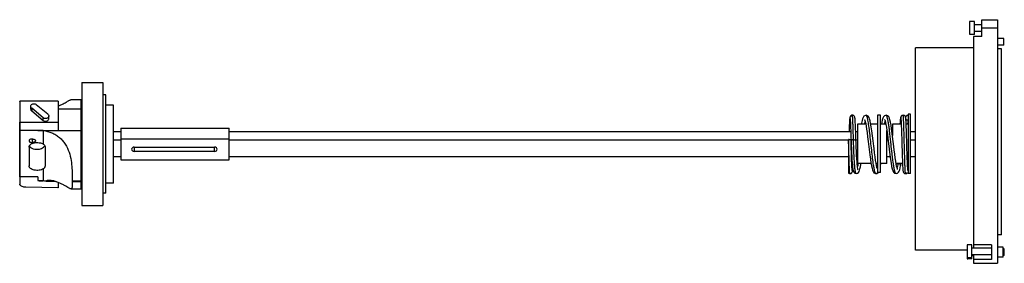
# Model space of a CAD drawing. Header units: millimetres. Extents: x 86 to 685, y 462 to 610.
import ezdxf

# ---------------------------------------------------------------- set-up
doc = ezdxf.new("R2010")
doc.units = ezdxf.units.MM
doc.header["$LTSCALE"] = 69.865664
doc.layers.get('0').update_dxf_attribs({"linetype": 'CONTINUOUS'})

msp = doc.modelspace()

# ---------------------------------------------------------------- linework, layer by layer
at = {"color": 7, "linetype": 'Continuous'}
for p, q in [((664.04, 608.86), (664.54, 608.86)), ((664.04, 608.86), (664.04, 601.11)), ((664.54, 608.85), (664.04, 608.85)), ((667.04, 608.91), (664.54, 608.91)), ((664.54, 608.91), (664.54, 608.86)), ((667.04, 601.06), (667.04, 608.9)), ((671.54, 606.86), (667.04, 606.86)), ((671.54, 609.95), (681.04, 609.95)), ((671.54, 599.73), (671.54, 609.95)), ((671.54, 609.85), (681.04, 609.85)), ((681.04, 609.95), (681.04, 461.85)), ((664.04, 601.11), (664.54, 601.11)), ((664.54, 601.11), (664.04, 601.11)), ((664.54, 601.11), (664.54, 601.06)), ((667.04, 601.06), (664.54, 601.06)), ((671.54, 599.73), (666.54, 599.73)), ((666.54, 599.73), (666.54, 471.07)), ((671.54, 602.86), (667.04, 602.86)), ((671.54, 605.1), (681.04, 605.1)), ((685.04, 598.56), (681.04, 598.56)), ((685.04, 594.56), (681.04, 594.56)), ((685.04, 594.56), (685.04, 598.56)), ((666.54, 592.86), (631.14, 592.86)), ((631.14, 469.86), (631.14, 592.86)), ((683.54, 592.18), (681.04, 592.18)), ((683.54, 479.07), (683.54, 592.18)), ((123.54, 571.78), (123.54, 496.93)), ((123.54, 571.78), (136.24, 571.78)), ((136.24, 571.78), (136.24, 496.93)), ((138.24, 564.21), (136.24, 564.21)), ((138.24, 504.51), (138.24, 564.21)), ((85.72, 560.25), (85.72, 509.91)), ((109.12, 560.33), (85.82, 560.33)), ((95.84, 558.4), (102.84, 552.64)), ((109.12, 560.33), (109.12, 542.61)), ((123.14, 561.25), (116.95, 561.25)), ((123.14, 507.03), (123.14, 561.25)), ((123.54, 559.7), (123.14, 559.7)), ((142.74, 558.08), (138.24, 558.08)), ((142.74, 510.64), (142.74, 558.08)), ((92.42, 555.65), (92.42, 557.24)), ((93.01, 556.07), (93.01, 554.49)), ((100.01, 550.3), (93.01, 556.07)), ((93.01, 554.49), (100.01, 548.72)), ((123.14, 555.48), (109.12, 555.48)), ((601.06, 551.86), (601.06, 551.86)), ((609.94, 551.96), (607.94, 551.96)), ((607.94, 551.96), (607.94, 516.96)), ((609.94, 516.96), (609.94, 551.96)), ((613.26, 551.86), (613.26, 551.86)), ((623.63, 551.86), (623.64, 551.86)), ((623.64, 551.86), (623.67, 551.86)), ((623.64, 551.86), (623.64, 551.86)), ((623.64, 551.85), (623.64, 551.86)), ((628.14, 552.46), (626.64, 552.46)), ((626.64, 552.46), (626.64, 516.46)), ((628.14, 516.46), (628.14, 552.46)), ((85.82, 514.42), (85.82, 547.48)), ((109.12, 547.48), (85.82, 547.48)), ((100.01, 548.72), (100.01, 550.3)), ((103.42, 549.88), (103.42, 551.47)), ((600.91, 546.46), (595.84, 546.46)), ((595.84, 546.46), (595.84, 522.46)), ((607.94, 546.46), (603.94, 546.46)), ((613.11, 546.46), (609.94, 546.46)), ((612.9, 547.51), (613.16, 546.22)), ((622.48, 546.46), (617.14, 546.46)), ((617.14, 546.46), (617.14, 539.55)), ((626.64, 546.46), (625.48, 546.46)), ((88.48, 542.61), (85.82, 542.61)), ((96.66, 542.61), (88.48, 542.61)), ((96.66, 542.61), (109.12, 542.61)), ((100.08, 542.6), (123.14, 542.61)), ((100.08, 542.6), (100.08, 534.27)), ((142.74, 542.06), (147.34, 542.06)), ((147.34, 544.07), (147.34, 524.78)), ((147.34, 544.07), (213.34, 544.07)), ((213.34, 524.78), (213.34, 544.07)), ((213.34, 542.06), (591.74, 542.06)), ((594.74, 542.06), (595.84, 542.06)), ((613.74, 522.46), (613.74, 542.56)), ((616.81, 542.06), (617.14, 542.06)), ((628.14, 542.06), (631.14, 542.06)), ((93.35, 537.43), (93.35, 535.22)), ((142.74, 536.94), (147.34, 536.94)), ((147.34, 537.58), (213.34, 537.58)), ((213.34, 536.94), (590.4, 536.94)), ((590.56, 531.4), (590.4, 537.03)), ((590.4, 537.03), (590.4, 516.61)), ((591.55, 536.94), (591.9, 536.94)), ((594.9, 536.94), (595.84, 536.94)), ((613.74, 536.94), (614.47, 536.94)), ((618.2, 530.84), (617.76, 534.53)), ((628.14, 536.94), (631.14, 536.94)), ((91.4, 532.48), (91.4, 521.15)), ((101.19, 532.4), (101.19, 532.33)), ((155.39, 532.52), (155.39, 529.84)), ((155.39, 532.52), (204.39, 532.52)), ((204.39, 529.84), (155.39, 529.84)), ((204.39, 529.84), (204.39, 532.52)), ((590.56, 531.41), (590.54, 531.99)), ((142.74, 526.85), (147.34, 526.85)), ((147.34, 524.78), (213.34, 524.78)), ((213.34, 526.85), (590.4, 526.85)), ((592.2, 526.85), (592.32, 526.85)), ((595.32, 526.85), (595.84, 526.85)), ((595.6, 526.85), (595.41, 525.48)), ((604.16, 522.46), (595.84, 522.46)), ((597.89, 522.01), (597.89, 522.01)), ((607.94, 522.46), (607.18, 522.46)), ((613.74, 522.46), (609.94, 522.46)), ((609.94, 521.21), (610.16, 522.42)), ((613.74, 526.85), (615.71, 526.85)), ((623.28, 522.46), (619.38, 522.46)), ((622.13, 521.1), (622.36, 522.46)), ((626.64, 522.46), (626.28, 522.46)), ((628.14, 526.85), (631.14, 526.85)), ((100.08, 519.31), (100.08, 512.04)), ((595.12, 516.36), (595.12, 516.36)), ((595.12, 516.36), (595.12, 516.36)), ((595.12, 516.36), (595.12, 516.36)), ((607.16, 516.36), (607.16, 516.36)), ((609.94, 516.96), (607.94, 516.96)), ((619.36, 516.36), (619.36, 516.36)), ((619.36, 516.36), (619.36, 516.36)), ((619.36, 516.36), (619.36, 516.36)), ((622.13, 521.1), (622.13, 521.11)), ((625.14, 516.36), (625.83, 516.52)), ((625.83, 516.52), (626.37, 516.98)), ((628.14, 516.46), (626.64, 516.46)), ((85.82, 514.41), (85.82, 509.62)), ((96.66, 514.41), (85.82, 514.41)), ((96.66, 514.41), (96.66, 512.1)), ((100.08, 512.04), (99.96, 512.04)), ((100.08, 512.04), (99.96, 512.04)), ((99.96, 511.99), (99.96, 512.02)), ((101.8, 511.73), (107.34, 511.65)), ((106.73, 511.85), (101.9, 511.85)), ((109.12, 510.98), (109.12, 507.76)), ((117.69, 511.8), (117.69, 511.68)), ((123.14, 511.8), (117.69, 511.8)), ((117.69, 511.68), (123.14, 511.68)), ((142.74, 510.64), (138.24, 510.64)), ((108.84, 507.77), (89.51, 508.06)), ((108.84, 507.77), (108.84, 507.76)), ((109.12, 507.76), (108.84, 507.76)), ((117.01, 507.03), (123.14, 507.03)), ((123.54, 509.01), (123.14, 509.01)), ((138.24, 504.51), (136.24, 504.51)), ((123.54, 496.93), (136.24, 496.93)), ((683.54, 479.07), (681.04, 479.07)), ((662.54, 469.86), (631.14, 469.86)), ((665.54, 472.99), (662.54, 472.99)), ((662.54, 472.99), (662.54, 464.53)), ((665.54, 464.47), (665.54, 472.99)), ((677.54, 471.07), (665.54, 471.07)), ((677.54, 473.14), (666.54, 473.14)), ((677.54, 473.14), (677.54, 464.07)), ((684.54, 471.71), (681.04, 471.71)), ((684.54, 465.51), (684.54, 471.71)), ((685.24, 470.67), (684.54, 470.67)), ((685.24, 466.55), (685.24, 470.67)), ((663.04, 465.2), (662.54, 465.2)), ((662.54, 465.19), (663.04, 465.19)), ((663.04, 464.53), (662.54, 464.53)), ((662.54, 464.52), (663.04, 464.52)), ((663.04, 465.2), (663.04, 465.14)), ((665.54, 465.14), (663.04, 465.14)), ((663.04, 464.53), (663.04, 464.47)), ((665.54, 464.47), (663.04, 464.47)), ((677.54, 467.07), (665.54, 467.07)), ((666.54, 466.4), (665.54, 466.4)), ((666.54, 467.07), (666.54, 461.85)), ((677.54, 464.07), (666.54, 464.07)), ((666.54, 461.85), (681.04, 461.85)), ((684.54, 465.51), (681.04, 465.51)), ((685.24, 466.55), (684.54, 466.55))]:
    msp.add_line(p, q, dxfattribs=at)
for points in [[(592.73, 551.86), (592.41, 551.82), (591.73, 551.48), (591.36, 550.99), (591.23, 550.66), (591.18, 550.41), (591.14, 550.14), (591.1, 549.84), (591.07, 549.46), (591.03, 548.99), (591, 548.42), (590.96, 547.73), (590.92, 546.91), (590.87, 545.96), (590.83, 544.86), (590.78, 543.62), (590.73, 542.25), (590.73, 542.06)], [(594.9, 536.79), (594.88, 537.5), (594.83, 539.08), (594.79, 540.57), (594.74, 541.97), (594.7, 543.25), (594.65, 544.44), (594.61, 545.5), (594.57, 546.46), (594.53, 547.3), (594.49, 548.03), (594.47, 548.36), (594.44, 548.93), (594.4, 549.42), (594.36, 549.81), (594.33, 550.14), (594.28, 550.41), (594.22, 550.68), (594.08, 551.04), (593.71, 551.5), (593.06, 551.82), (592.73, 551.86)], [(601.06, 551.86), (600.65, 551.81), (599.75, 551.28), (599.26, 550.55), (598.91, 549.69), (598.61, 548.58), (598.3, 547.15), (598.18, 546.46)], [(607.4, 521.25), (607.14, 522.66), (606.85, 524.43), (606.55, 526.52), (606.24, 528.92), (605.91, 531.62), (605.73, 533.08), (605.36, 536.22), (604.96, 539.43), (604.57, 542.39), (604.2, 544.91), (603.86, 546.93), (603.54, 548.48), (603.22, 549.64), (602.88, 550.52), (602.4, 551.24), (601.51, 551.79), (601.06, 551.86)], [(613.26, 551.86), (612.33, 551.59), (611.64, 550.88), (611.24, 550.05), (610.91, 548.97), (610.58, 547.57), (610.38, 546.46)], [(617.76, 534.53), (617.41, 537.41), (616.99, 540.79), (616.61, 543.54), (616.27, 545.77), (615.93, 547.57), (615.61, 548.99), (615.27, 550.07), (614.87, 550.89), (614.19, 551.58), (613.26, 551.86)], [(623.63, 551.86), (622.94, 551.68), (622.42, 551.24), (622.2, 550.84), (622.12, 550.57), (622.06, 550.32), (622.02, 550.04), (621.97, 549.71), (621.92, 549.3), (621.87, 548.83), (621.82, 548.27), (621.76, 547.63), (621.69, 546.91), (621.66, 546.46)], [(625.99, 530.77), (625.92, 533.26), (625.87, 535.03), (625.81, 536.83), (625.76, 538.59), (625.71, 540.27), (625.66, 541.82), (625.61, 543.25), (625.56, 544.53), (625.52, 545.66), (625.47, 546.65), (625.43, 547.5), (625.39, 548.21), (625.36, 548.8), (625.32, 549.29), (625.29, 549.7), (625.25, 550.02), (625.21, 550.3), (625.17, 550.54), (625.09, 550.81), (624.86, 551.24), (624.33, 551.69), (623.67, 551.86)], [(626.61, 551.86), (625.95, 551.69), (625.42, 551.23), (625.19, 550.81), (625.14, 550.63)], [(591.33, 549.88), (591.34, 549.85), (591.36, 549.7), (591.39, 549.47), (591.41, 549.15), (591.44, 548.74), (591.48, 548.24), (591.51, 547.64), (591.55, 546.94), (591.59, 546.11), (591.63, 545.15), (591.67, 544.05), (591.71, 542.82), (591.76, 541.46), (591.81, 539.98), (591.86, 538.38), (591.9, 536.79)], [(600.17, 549.26), (600.2, 549.21), (600.37, 548.77), (600.6, 547.96), (600.85, 546.8), (601.12, 545.3), (601.41, 543.45), (601.72, 541.3), (602.04, 538.84), (602.38, 535.99), (602.98, 531)], [(612.37, 549.26), (612.47, 549.06), (612.66, 548.46), (612.9, 547.51)], [(613.16, 546.22), (613.44, 544.59), (613.73, 542.64), (614.04, 540.37), (614.37, 537.76), (614.73, 534.75), (615.16, 531.18), (615.59, 527.73), (615.97, 524.93), (616.32, 522.65), (616.65, 520.79), (616.98, 519.32), (617.33, 518.2), (617.73, 517.35), (618.42, 516.64), (619.36, 516.36)], [(622.24, 549.88), (622.25, 549.84), (622.27, 549.69), (622.3, 549.46), (622.33, 549.14), (622.36, 548.73), (622.39, 548.21), (622.43, 547.59), (622.46, 546.85), (622.5, 545.98), (622.54, 544.98), (622.59, 543.86), (622.63, 542.61), (622.68, 541.22), (622.73, 539.7), (622.78, 538.03), (622.83, 536.26)], [(591.9, 536.79), (591.99, 534.07), (592.1, 531.41), (592.21, 528.94), (592.33, 526.69), (592.46, 524.68), (592.6, 522.91), (592.74, 521.39), (592.9, 520.11), (593.06, 519.09), (593.23, 518.29), (593.43, 517.66), (593.73, 517.1), (594.31, 516.57), (595.12, 516.36)], [(592.63, 518.33), (592.62, 518.38), (592.6, 518.53), (592.58, 518.78), (592.55, 519.12), (592.51, 519.55), (592.48, 520.09), (592.44, 520.74), (592.43, 521.11), (592.39, 521.95), (592.35, 522.91), (592.3, 524.01), (592.26, 525.24), (592.21, 526.59), (592.16, 528.07), (592.11, 529.66), (592.06, 531.36), (592.01, 533.14), (591.96, 534.99), (591.9, 536.79)], [(595.41, 525.37), (595.28, 527.49), (595.16, 529.89), (595.05, 532.54), (594.95, 535.39), (594.9, 536.79)], [(622.83, 536.26), (622.94, 532.63), (622.99, 530.88), (623.04, 529.23), (623.09, 527.68), (623.14, 526.24), (623.18, 524.91), (623.23, 523.71), (623.27, 522.63), (623.31, 521.67), (623.35, 520.82), (623.39, 520.1), (623.43, 519.49), (623.46, 518.98), (623.5, 518.56), (623.53, 518.22), (623.57, 517.94), (623.61, 517.69), (623.69, 517.41), (623.91, 516.99), (624.45, 516.53), (625.14, 516.36)], [(602.98, 531), (603.38, 527.81), (603.74, 525.14), (604.07, 522.94), (604.39, 521.12), (604.7, 519.67), (605.01, 518.53), (605.36, 517.66), (605.85, 516.93), (606.76, 516.41), (607.16, 516.36)], [(620.24, 518.96), (620.14, 519.2), (619.93, 519.85), (619.68, 520.86), (619.42, 522.19), (619.14, 523.87), (618.84, 525.89), (618.53, 528.21), (618.2, 530.84)], [(626.54, 518.33), (626.54, 518.37), (626.51, 518.52), (626.49, 518.76), (626.46, 519.08), (626.43, 519.49), (626.4, 520), (626.36, 520.61), (626.33, 521.32), (626.29, 522.14), (626.25, 523.07), (626.21, 524.11), (626.17, 525.24), (626.13, 526.48), (626.08, 527.81), (626.04, 529.23), (625.99, 530.77)], [(595.12, 516.36), (595.94, 516.58), (596.54, 517.13), (596.86, 517.71), (597.1, 518.38), (597.35, 519.28), (597.61, 520.5), (597.89, 522.01)], [(595.69, 521.98), (595.55, 523.53), (595.41, 525.37)], [(596.21, 518.77), (596.21, 518.77), (596.15, 518.94), (596.03, 519.44), (595.9, 520.23), (595.76, 521.32), (595.69, 521.98)], [(590.4, 516.61), (590.91, 516.39), (591.23, 516.36)], [(591.23, 516.36), (591.93, 516.53), (592.44, 516.95), (592.68, 517.39), (592.76, 517.69), (592.81, 517.95), (592.85, 518.25), (592.88, 518.62), (592.92, 519.07), (592.96, 519.6), (592.96, 519.68)], [(607.16, 516.36), (607.61, 516.42), (608.48, 516.96)], [(607.94, 519.2), (607.86, 519.41), (607.64, 520.16), (607.4, 521.25)], [(619.36, 516.36), (620.27, 516.61), (620.9, 517.22), (621.28, 517.91), (621.57, 518.74), (621.85, 519.81), (622.13, 521.11)]]:
    msp.add_lwpolyline(points, dxfattribs=at)
for centre, radius, start, end in [((623.64, 550.36), 1.5, 90.64346, 198.74688), ((96.53, 101.95), 440.66, 89.53738, 89.9824), ((721.16, 527.32), 619.97, 179.53668, 179.98383), ((707.47, 527.49), 606.28, 179.99956, 180.61469), ((596.31, 521.56), 1.68, 110.95827, 115.7309), ((596.35, 521.44), 1.81, 106.88529, 110.97113), ((553.49, 531.4), 43.67, 347.92547, 348.04283), ((88.13, -41.49), 553.65, 88.77573, 89.11703)]:
    msp.add_arc(centre, radius, start, end, dxfattribs=at)
for centre, major_axis, ratio, start_param, end_param in [((97.8, 495.72), (19.89, -0.94), 0.823538, 1.407099, 1.500793), ((97.8, 631.5), (0, 122.28), 0.16276, -2.939099, -2.934118)]:
    msp.add_ellipse(centre, major_axis=major_axis, ratio=ratio, start_param=start_param, end_param=end_param, dxfattribs=at)
for points, knots in [([(85.72, 560.25), (85.72, 560.27), (85.74, 560.32), (85.79, 560.33), (85.82, 560.33)], [0, 0, 0, 0, 0.466223, 1, 1, 1, 1]), ([(92.42, 557.24), (92.42, 557.46), (92.53, 557.91), (92.99, 558.45), (93.65, 558.81), (94.16, 558.89), (94.42, 558.89)], [0, 0, 0, 0, 0.227387, 0.468624, 0.72818, 1, 1, 1, 1]), ([(94.42, 558.89), (94.68, 558.89), (95.19, 558.81), (95.65, 558.56), (95.84, 558.4)], [0, 0, 0, 0, 0.511498, 1, 1, 1, 1]), ([(109.16, 557.52), (110.19, 557.91), (111.62, 558.55), (113.37, 559.46), (114.42, 560.04), (115.28, 560.54), (115.97, 560.92), (116.5, 561.17), (116.82, 561.25), (116.95, 561.25)], [0, 0, 0, 0, 0.381017, 0.542735, 0.681754, 0.796577, 0.886865, 0.95363, 1, 1, 1, 1]), ([(93.01, 556.07), (92.83, 556.22), (92.53, 556.57), (92.42, 557.02), (92.42, 557.24)], [0, 0, 0, 0, 0.514822, 1, 1, 1, 1]), ([(92.42, 555.65), (92.42, 555.44), (92.53, 554.99), (92.83, 554.63), (93.01, 554.49)], [0, 0, 0, 0, 0.485178, 1, 1, 1, 1]), ([(102.84, 552.64), (103.01, 552.49), (103.31, 552.14), (103.42, 551.69), (103.42, 551.47)], [0, 0, 0, 0, 0.514822, 1, 1, 1, 1]), ([(593.4, 537.03), (593.38, 538.04), (593.32, 539.99), (593.24, 542.79), (593.17, 544.97), (593.11, 546.57), (593.07, 547.62), (593.03, 548.57), (592.99, 549.41), (592.95, 550.13), (592.9, 550.73), (592.87, 551.15), (592.84, 551.42), (592.82, 551.57), (592.8, 551.69), (592.78, 551.78), (592.76, 551.83), (592.74, 551.86), (592.73, 551.86)], [0, 0, 0, 0, 0.203051, 0.39376, 0.56629, 0.644101, 0.715412, 0.779637, 0.836351, 0.885161, 0.925674, 0.957507, 0.970091, 0.980442, 0.98856, 0.994456, 0.998177, 1, 1, 1, 1]), ([(607.16, 516.36), (607.12, 516.36), (607.05, 516.38), (606.96, 516.45), (606.86, 516.56), (606.72, 516.78), (606.56, 517.17), (606.37, 517.76), (606.19, 518.51), (606, 519.4), (605.81, 520.44), (605.47, 522.56), (605.02, 525.98), (604.47, 530.75), (603.93, 535.8), (603.38, 540.71), (602.91, 544.51), (602.51, 547.17), (602.27, 548.56), (602.07, 549.52), (601.93, 550.12), (601.79, 550.64), (601.65, 551.07), (601.52, 551.36), (601.42, 551.55), (601.31, 551.72), (601.17, 551.86), (601.06, 551.86)], [0, 0, 0, 0, 0.002689, 0.005855, 0.009808, 0.0147, 0.027519, 0.044514, 0.065665, 0.090878, 0.119931, 0.152541, 0.268692, 0.404466, 0.548389, 0.688193, 0.81204, 0.864644, 0.909546, 0.928793, 0.945795, 0.960496, 0.972852, 0.982845, 0.986966, 0.990524, 1, 1, 1, 1]), ([(616.28, 534.37), (616.16, 535.51), (615.91, 537.74), (615.54, 540.99), (615.17, 543.98), (614.85, 546.25), (614.59, 547.85), (614.41, 548.87), (614.22, 549.75), (614.04, 550.48), (613.85, 551.06), (613.69, 551.44), (613.55, 551.66), (613.46, 551.77), (613.36, 551.84), (613.29, 551.86), (613.26, 551.86)], [0, 0, 0, 0, 0.192265, 0.376828, 0.546814, 0.696015, 0.761014, 0.81888, 0.869135, 0.911326, 0.945141, 0.970612, 0.980345, 0.988241, 0.994596, 1, 1, 1, 1]), ([(625.14, 516.36), (625.13, 516.36), (625.11, 516.39), (625.09, 516.46), (625.07, 516.57), (625.05, 516.71), (625.02, 516.9), (624.99, 517.24), (624.95, 517.76), (624.9, 518.5), (624.86, 519.39), (624.81, 520.43), (624.77, 521.59), (624.72, 522.88), (624.67, 524.27), (624.63, 525.76), (624.56, 527.89), (624.49, 530.67), (624.39, 534.09), (624.3, 537.5), (624.22, 540.29), (624.16, 542.42), (624.11, 543.91), (624.07, 545.31), (624.02, 546.6), (623.98, 547.76), (623.93, 548.8), (623.88, 549.7), (623.84, 550.44), (623.8, 550.96), (623.76, 551.3), (623.74, 551.5), (623.72, 551.64), (623.7, 551.76), (623.68, 551.82), (623.66, 551.86), (623.64, 551.86)], [0, 0, 0, 0, 0.000897, 0.002826, 0.005905, 0.010146, 0.015544, 0.022093, 0.038601, 0.059566, 0.084765, 0.113928, 0.146782, 0.183051, 0.222377, 0.264359, 0.308591, 0.402154, 0.499474, 0.5968, 0.690436, 0.734728, 0.776749, 0.816121, 0.852475, 0.885441, 0.914677, 0.939937, 0.961003, 0.977657, 0.984264, 0.989706, 0.993982, 0.997095, 0.999064, 1, 1, 1, 1]), ([(625.15, 550.49), (625.17, 550.67), (625.27, 551.03), (625.6, 551.48), (626.07, 551.78), (626.43, 551.85), (626.61, 551.86)], [0, 0, 0, 0, 0.24989, 0.500019, 0.749928, 1, 1, 1, 1]), ([(85.82, 547.48), (85.79, 547.48), (85.74, 547.49), (85.72, 547.54), (85.72, 547.56)], [0, 0, 0, 0, 0.533978, 1, 1, 1, 1]), ([(101.42, 549.82), (101.16, 549.82), (100.65, 549.9), (100.2, 550.15), (100.01, 550.3)], [0, 0, 0, 0, 0.511498, 1, 1, 1, 1]), ([(100.01, 548.72), (100.2, 548.56), (100.65, 548.32), (101.16, 548.24), (101.42, 548.24)], [0, 0, 0, 0, 0.488502, 1, 1, 1, 1]), ([(103.42, 551.47), (103.42, 551.25), (103.31, 550.8), (102.85, 550.26), (102.19, 549.9), (101.68, 549.82), (101.42, 549.82)], [0, 0, 0, 0, 0.227387, 0.468624, 0.72818, 1, 1, 1, 1]), ([(101.42, 548.24), (101.68, 548.24), (102.19, 548.32), (102.85, 548.67), (103.31, 549.22), (103.42, 549.67), (103.42, 549.88)], [0, 0, 0, 0, 0.271819, 0.531376, 0.772613, 1, 1, 1, 1]), ([(600.51, 548.28), (600.4, 548.04), (600.19, 547.44), (600.02, 546.82), (599.94, 546.47)], [0, 0, 0, 0, 0.426727, 1, 1, 1, 1]), ([(612.74, 548.33), (612.62, 548.09), (612.41, 547.52), (612.25, 546.93), (612.17, 546.58)], [0, 0, 0, 0, 0.424565, 1, 1, 1, 1]), ([(626.64, 548.86), (626.33, 548.86), (625.7, 549.06), (625.31, 549.6), (625.22, 549.89)], [0, 0, 0, 0, 0.500007, 1, 1, 1, 1]), ([(626.64, 548.86), (626.64, 548.86), (626.62, 548.84), (626.6, 548.79), (626.57, 548.68), (626.54, 548.5), (626.5, 548.24), (626.47, 547.91), (626.44, 547.51), (626.4, 547.04), (626.38, 546.7), (626.37, 546.52)], [0, 0, 0, 0, 0.00826, 0.022185, 0.071687, 0.151573, 0.262127, 0.40317, 0.573848, 0.773138, 1, 1, 1, 1]), ([(100.08, 542.6), (101.87, 542.36), (104.51, 541.64), (107.72, 539.99), (109.92, 538.4), (111.85, 536.49), (114.02, 533.61), (115.92, 529.54), (117.09, 524.51), (117.57, 519.76), (117.69, 515.56), (117.69, 512.97), (117.69, 511.8)], [0, 0, 0, 0, 0.137024, 0.205496, 0.273951, 0.34253, 0.411271, 0.547971, 0.680353, 0.80296, 0.910907, 1, 1, 1, 1]), ([(93.35, 537.43), (93.1, 537.42), (92.62, 537.38), (92.07, 537.18), (91.73, 536.95), (91.54, 536.76), (91.42, 536.55), (91.4, 536.4), (91.4, 536.32)], [0, 0, 0, 0, 0.3081, 0.585339, 0.706231, 0.813918, 0.910303, 1, 1, 1, 1]), ([(91.4, 536.32), (91.4, 536.25), (91.42, 536.1), (91.54, 535.89), (91.73, 535.7), (92.07, 535.47), (92.62, 535.27), (93.1, 535.22), (93.35, 535.22)], [0, 0, 0, 0, 0.089699, 0.186087, 0.293749, 0.414567, 0.691952, 1, 1, 1, 1]), ([(91.4, 532.48), (91.4, 532.62), (91.44, 532.91), (91.61, 533.34), (91.9, 533.73), (92.44, 534.24), (93.36, 534.76), (94.66, 535.15), (96.1, 535.32), (97.57, 535.23), (98.93, 534.9), (99.74, 534.51), (100.08, 534.27)], [0, 0, 0, 0, 0.042392, 0.086674, 0.134596, 0.186984, 0.30589, 0.441772, 0.587944, 0.735625, 0.875582, 1, 1, 1, 1]), ([(93.35, 537.43), (93.6, 537.43), (94.07, 537.38), (94.62, 537.18), (94.96, 536.95), (95.15, 536.76), (95.27, 536.55), (95.29, 536.4), (95.29, 536.32)], [0, 0, 0, 0, 0.308006, 0.585369, 0.706205, 0.813882, 0.910288, 1, 1, 1, 1]), ([(95.29, 536.32), (95.29, 536.25), (95.27, 536.1), (95.15, 535.89), (94.96, 535.7), (94.62, 535.47), (94.07, 535.27), (93.6, 535.22), (93.35, 535.22)], [0, 0, 0, 0, 0.089711, 0.186108, 0.293775, 0.414605, 0.691974, 1, 1, 1, 1]), ([(100.08, 534.27), (100.26, 534.13), (100.57, 533.85), (100.93, 533.36), (101.16, 532.85), (101.21, 532.5), (101.21, 532.33)], [0, 0, 0, 0, 0.287075, 0.547765, 0.783413, 1, 1, 1, 1]), ([(591.9, 536.79), (591.9, 536.81), (591.88, 536.84), (591.83, 536.86), (591.76, 536.9), (591.63, 536.93), (591.36, 536.98), (590.95, 537.02), (590.59, 537.03), (590.4, 537.03)], [0, 0, 0, 0, 0.036422, 0.06412, 0.099552, 0.193555, 0.316111, 0.630969, 1, 1, 1, 1]), ([(591.9, 536.79), (591.9, 536.8), (591.93, 536.83), (591.97, 536.86), (592.04, 536.89), (592.17, 536.93), (592.35, 536.97), (592.58, 537), (592.93, 537.03), (593.21, 537.03), (593.4, 537.03)], [0, 0, 0, 0, 0.035734, 0.062927, 0.097896, 0.191282, 0.31365, 0.461256, 0.629314, 1, 1, 1, 1]), ([(593.4, 537.03), (593.59, 537.03), (593.95, 537.02), (594.36, 536.98), (594.63, 536.93), (594.76, 536.9), (594.83, 536.86), (594.88, 536.84), (594.9, 536.81), (594.9, 536.79)], [0, 0, 0, 0, 0.36903, 0.683887, 0.806443, 0.900446, 0.935879, 0.963577, 1, 1, 1, 1]), ([(595.12, 516.36), (595.06, 516.36), (594.96, 516.45), (594.88, 516.61), (594.8, 516.79), (594.73, 517.03), (594.66, 517.31), (594.59, 517.64), (594.49, 518.18), (594.38, 518.97), (594.26, 520.05), (594.14, 521.29), (593.99, 523.24), (593.82, 525.96), (593.66, 529.48), (593.52, 533.21), (593.44, 535.76), (593.4, 537.03)], [0, 0, 0, 0, 0.00917, 0.016442, 0.025901, 0.037638, 0.051668, 0.067978, 0.086544, 0.130303, 0.182527, 0.242596, 0.309857, 0.46278, 0.634191, 0.816091, 1, 1, 1, 1]), ([(617.13, 526.8), (617.06, 527.4), (616.77, 529.92), (616.49, 532.45), (616.28, 534.37)], [0, 0, 0, 0, 0.24006, 1, 1, 1, 1]), ([(91.57, 533.27), (91.76, 532.87), (92.29, 532.33), (93.16, 531.83), (94.29, 531.39), (95.89, 531.13), (97.2, 531.21), (97.85, 531.33)], [0, 0, 0, 0, 0.19361, 0.309493, 0.436827, 0.714717, 1, 1, 1, 1]), ([(97.85, 531.33), (98.21, 531.4), (99.05, 531.63), (100.18, 532.27), (100.81, 532.98), (101, 533.35)], [0, 0, 0, 0, 0.28544, 0.673681, 1, 1, 1, 1]), ([(155.39, 532.52), (155.02, 532.52), (154.26, 532.27), (153.89, 531.53), (153.89, 531.18)], [0, 0, 0, 0, 0.520348, 1, 1, 1, 1]), ([(153.89, 531.18), (153.89, 530.83), (154.26, 530.09), (155.02, 529.84), (155.39, 529.84)], [0, 0, 0, 0, 0.479625, 1, 1, 1, 1]), ([(205.89, 531.18), (205.89, 531.53), (205.53, 532.27), (204.77, 532.52), (204.39, 532.52)], [0, 0, 0, 0, 0.479625, 1, 1, 1, 1]), ([(204.39, 529.84), (204.77, 529.84), (205.53, 530.09), (205.89, 530.83), (205.89, 531.18)], [0, 0, 0, 0, 0.520348, 1, 1, 1, 1]), ([(591.23, 516.36), (591.22, 516.36), (591.2, 516.39), (591.19, 516.44), (591.17, 516.53), (591.15, 516.65), (591.12, 516.8), (591.09, 517.08), (591.06, 517.5), (591.02, 518.11), (590.98, 518.85), (590.93, 519.7), (590.89, 520.67), (590.85, 521.74), (590.79, 523.36), (590.72, 525.57), (590.64, 528.41), (590.58, 530.38), (590.56, 531.4)], [0, 0, 0, 0, 0.001815, 0.005534, 0.011438, 0.019583, 0.029987, 0.042652, 0.074647, 0.115255, 0.16414, 0.220962, 0.285354, 0.356777, 0.434619, 0.607104, 0.797598, 1, 1, 1, 1]), ([(596.2, 522.26), (596.17, 522.12), (596.06, 521.6), (595.93, 521.09), (595.83, 520.73)], [0, 0, 0, 0, 0.28045, 1, 1, 1, 1]), ([(597.89, 522.01), (597.91, 522.12), (597.9, 522.28), (597.85, 522.43), (597.84, 522.47)], [0, 0, 0, 0, 0.745188, 1, 1, 1, 1]), ([(617.7, 522.45), (617.65, 522.78), (617.45, 524.23), (617.27, 525.68), (617.13, 526.8)], [0, 0, 0, 0, 0.232122, 1, 1, 1, 1]), ([(619.36, 516.36), (619.32, 516.36), (619.24, 516.38), (619.14, 516.47), (619.04, 516.6), (618.93, 516.77), (618.83, 517), (618.68, 517.4), (618.51, 518.01), (618.3, 518.88), (618.1, 519.93), (617.9, 521.14), (617.77, 521.99), (617.7, 522.45)], [0, 0, 0, 0, 0.016592, 0.036567, 0.061915, 0.093598, 0.132079, 0.177593, 0.289826, 0.429588, 0.595586, 0.78636, 1, 1, 1, 1]), ([(620.59, 522.47), (620.37, 522.46), (619.95, 522.38), (619.58, 522.14), (619.44, 521.99)], [0, 0, 0, 0, 0.518892, 1, 1, 1, 1]), ([(620.64, 522.46), (620.53, 521.94), (620.36, 521.23), (620.09, 520.38), (619.96, 520.04), (619.88, 519.9)], [0, 0, 0, 0, 0.589154, 0.817307, 1, 1, 1, 1]), ([(622.13, 521.11), (622.16, 521.27), (622.13, 521.63), (621.81, 522.08), (621.3, 522.39), (620.9, 522.46), (620.69, 522.47)], [0, 0, 0, 0, 0.223026, 0.459853, 0.720822, 1, 1, 1, 1]), ([(100.08, 519.31), (99.74, 519.08), (98.92, 518.7), (97.56, 518.38), (96.09, 518.3), (94.64, 518.47), (93.34, 518.86), (92.43, 519.38), (91.89, 519.89), (91.61, 520.29), (91.43, 520.72), (91.4, 521.01), (91.4, 521.15)], [0, 0, 0, 0, 0.124288, 0.264374, 0.41222, 0.558493, 0.694365, 0.813194, 0.86549, 0.913311, 0.957627, 1, 1, 1, 1]), ([(100.08, 519.31), (100.26, 519.42), (100.57, 519.63), (100.95, 520.04), (101.17, 520.5), (101.22, 520.83), (101.22, 520.99)], [0, 0, 0, 0, 0.284647, 0.538547, 0.771837, 1, 1, 1, 1]), ([(607.94, 520.55), (607.92, 520.49), (607.85, 520.27), (607.77, 520.06), (607.7, 519.92)], [0, 0, 0, 0, 0.279371, 1, 1, 1, 1]), ([(85.82, 509.62), (85.79, 509.66), (85.76, 509.73), (85.73, 509.82), (85.72, 509.88), (85.72, 509.91)], [0, 0, 0, 0, 0.446009, 0.700317, 1, 1, 1, 1]), ([(89.51, 508.06), (89.11, 508.07), (88.33, 508.15), (87.26, 508.46), (86.39, 508.93), (85.96, 509.38), (85.82, 509.62)], [0, 0, 0, 0, 0.290926, 0.562319, 0.800375, 1, 1, 1, 1]), ([(96.66, 512.1), (97.21, 512.09), (98.31, 512.06), (99.41, 512.03), (99.96, 512.02)], [0, 0, 0, 0, 0.499984, 1, 1, 1, 1]), ([(103.89, 512.26), (103.7, 512.26), (103.33, 512.25), (102.8, 512.19), (102.37, 512.11), (102.07, 511.99), (101.94, 511.9), (101.9, 511.85)], [0, 0, 0, 0, 0.269934, 0.533913, 0.784981, 0.899908, 1, 1, 1, 1]), ([(106.43, 511.95), (106.22, 512), (105.39, 512.17), (104.53, 512.26), (103.89, 512.26)], [0, 0, 0, 0, 0.253229, 1, 1, 1, 1]), ([(117.01, 507.03), (116.94, 507.03), (116.78, 507.06), (116.39, 507.2), (115.78, 507.53), (114.86, 508.08), (113.69, 508.78), (112.24, 509.58), (110.53, 510.42), (108.57, 511.24), (107.17, 511.72), (106.43, 511.95)], [0, 0, 0, 0, 0.018345, 0.041629, 0.106062, 0.196665, 0.3139, 0.4563, 0.620827, 0.803475, 1, 1, 1, 1]), ([(117.69, 511.68), (117.69, 511.32), (117.69, 510.65), (117.69, 509.72), (117.67, 508.92), (117.64, 508.26), (117.58, 507.74), (117.48, 507.35), (117.32, 507.12), (117.15, 507.04), (117.06, 507.03), (117.01, 507.03)], [0, 0, 0, 0, 0.216541, 0.406575, 0.569088, 0.703368, 0.80918, 0.887805, 0.94526, 0.971476, 1, 1, 1, 1])]:
    msp.add_open_spline(points, degree=3, knots=knots, dxfattribs=at)
for points in [[(99.96, 512.02), (100, 512.02), (100.03, 512.02), (100.07, 512.03)], [(100.07, 512.03), (100.08, 512.03), (100.08, 512.03), (100.08, 512.04)]]:
    msp.add_open_spline(points, degree=3, dxfattribs=at)

doc.saveas('drawing.dxf')
